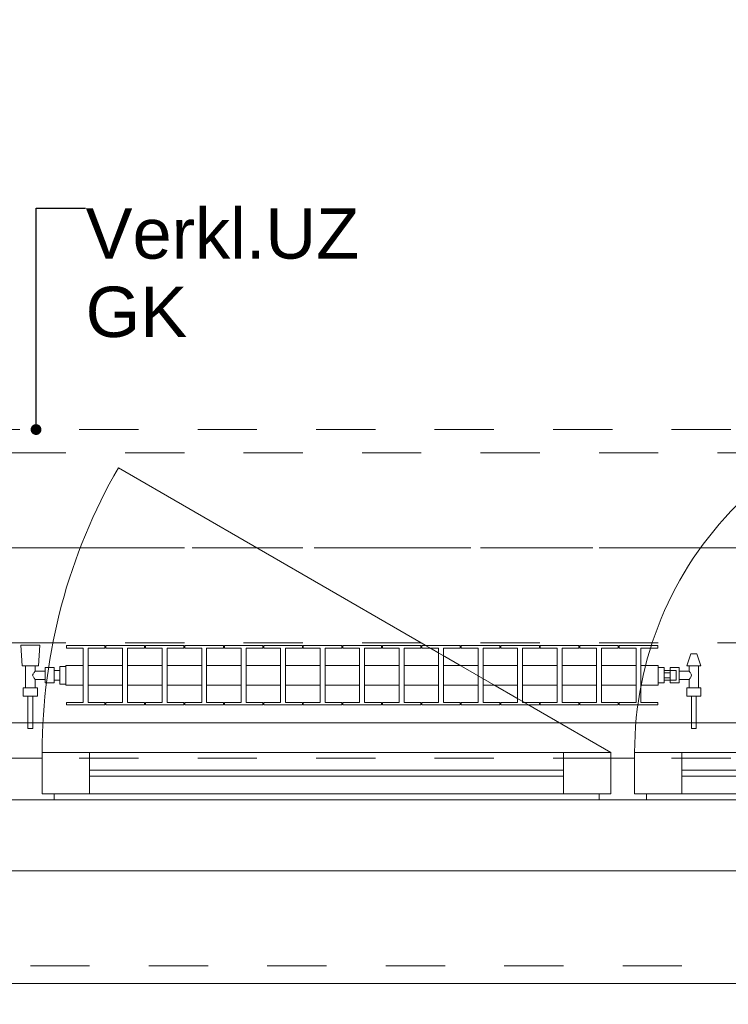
# Model space of a CAD drawing. Header units: metres. Extents: x -3.6 to 90.7, y -11.1 to 18.
# Tile 179 of 256: x 19.8 to 21, y -0.2 to 1.4. Entities that reach past the tile are written whole.
import ezdxf

# ---------------------------------------------------------------- set-up
doc = ezdxf.new("R2010")
doc.units = ezdxf.units.M
doc.header["$MEASUREMENT"] = 0
for name, pattern in [('Achse', [0.2, 0.1, -0.05, 0, -0.05]), ('Strichlinie doppelt', [0.546806, 0.264583, -0.105833, 0.070556, -0.105833]), ('Strichlinie eng', [0.115, 0.075, -0.04]), ('Untersicht', [0.1, 0.075, -0.025]), ('Wipeout_Contour', [1, 0, -1])]:
    doc.linetypes.add(name, pattern=pattern)
for name, color, linetype in [('152 - Bemaßung_ Beschriftung.Ausbau', 7, 'Continuous'), ('451 - Universal.Achsen Raster', 7, 'Continuous'), ('603 - Struktur.Bodenplatte_ Decke Roh', 7, 'Continuous'), ('604 - Struktur.Wand Aussen', 7, 'Continuous'), ('608 - Struktur.Träger', 7, 'Continuous'), ('650 - Abdeckung.Fußboden Aufbau', 7, 'Continuous'), ('701 - Einrichtung.Möbel', 7, 'Continuous'), ('801 - HKLSE.Heizung_ Klima_ Lüftung', 7, 'Continuous'), ('Neubau_152 - Bemaßung_ Beschriftung.Ausbau', 7, 'Continuous'), ('Neubau_653 - Abdeckung.TB Verkofferung', 7, 'Continuous')]:
    doc.layers.add(name, color=color, linetype=linetype)
doc.styles.add('ERSTELLTER_STIL_2', font='txt')
doc.dimstyles.new('ERSTELLTER_STIL__1', dxfattribs={"dimtxt": 0.1, "dimasz": 0.0532, "dimexe": 0.18, "dimexo": 0.0625, "dimgap": 0, "dimtad": 1, "dimzin": 0, "dimdsep": 46, "dimtxsty": 'ERSTELLTER_STIL_2', "dimblk": 'ARROWHEAD_2', "dimblk1": 'ARROWHEAD_2', "dimblk2": 'ARROWHEAD_2', "dimcen": 0.09, "dimse1": 1, "dimse2": 1, "dimclrd": 7, "dimclre": 7, "dimclrt": 7, "dimazin": 0, "dimtfac": 1, "dimtdec": 4, "dimtmove": 0, "dimatfit": 3, "dimfxl": 1, "dimtolj": 1, "dimtzin": 0, "dimarcsym": 0})
doc.dimstyles.new('ERSTELLTER_STIL__2', dxfattribs={"dimtxt": 0.1, "dimasz": 0.0532, "dimexe": 0.18, "dimexo": 0.0625, "dimgap": 0, "dimtad": 1, "dimzin": 0, "dimdsep": 46, "dimtxsty": 'ERSTELLTER_STIL_2', "dimblk": 'ARROWHEAD_2', "dimblk1": 'ARROWHEAD_2', "dimblk2": 'ARROWHEAD_2', "dimcen": 0.09, "dimse1": 1, "dimse2": 1, "dimclrd": 7, "dimclre": 7, "dimclrt": 7, "dimazin": 0, "dimtfac": 1, "dimtdec": 4, "dimtmove": 2, "dimatfit": 3, "dimfxl": 1, "dimtolj": 1, "dimtzin": 0, "dimarcsym": 0})
doc.dimstyles.new('ERSTELLTER_STIL__3', dxfattribs={"dimtxt": 0.1, "dimasz": 0.0532, "dimexe": 0.18, "dimexo": 0.0625, "dimgap": 0, "dimtad": 1, "dimtih": 1, "dimtoh": 1, "dimzin": 0, "dimdsep": 46, "dimtxsty": 'ERSTELLTER_STIL_2', "dimblk": 'ARROWHEAD_2', "dimblk1": 'ARROWHEAD_2', "dimblk2": 'ARROWHEAD_2', "dimcen": 0.09, "dimse1": 1, "dimse2": 1, "dimclrd": 7, "dimclre": 7, "dimclrt": 7, "dimazin": 0, "dimtfac": 1, "dimtdec": 4, "dimtmove": 0, "dimatfit": 3, "dimfxl": 1, "dimtolj": 1, "dimtzin": 0, "dimarcsym": 0})
doc.dimstyles.new('ERSTELLTER_STIL__5', dxfattribs={"dimtxt": 0.18, "dimasz": 0.03648, "dimexe": 0.18, "dimexo": 0.0625, "dimgap": 0, "dimtad": 0, "dimtih": 1, "dimtoh": 1, "dimdec": 4, "dimzin": 0, "dimdsep": 46, "dimcen": 0.09, "dimadec": 0, "dimazin": 0, "dimtfac": 1, "dimtdec": 4, "dimtmove": 0, "dimatfit": 3, "dimldrblk": 'ARROWHEAD_11', "dimfxl": 1, "dimtolj": 1, "dimtzin": 0, "dimarcsym": 0})

# ---------------------------------------------------------------- blocks, each defined once
blk = doc.blocks.new('ARROWHEAD_11')
at = {"color": 0, "linetype": 'Continuous', "lineweight": 0}
blk.add_line((0, 0), (-1, 0), dxfattribs=at)
at = {"color": 0, "linetype": 'Continuous', "lineweight": 0, "const_width": 0.25, "flags": 128}
blk.add_lwpolyline([(-0.125, 0, 1), (0.125, 0, 1)], format="xyb", close=True, dxfattribs=at)
blk = doc.blocks.new('*D352')
at = {"layer": '152 - Bemaßung_ Beschriftung.Ausbau', "color": 7, "linetype": 'Continuous', "lineweight": 5}
for p, q in [((-1.71, 0.0252), (-1.64, -0.0152)), ((-1.675, -0.145), (-1.675, 0.005)), ((-1.71, -0.1248), (-1.64, -0.1652)), ((-1.6225, -0.145), (-1.7275, -0.145)), ((-1.675, -0.1792), (-1.675, -0.145))]:
    blk.add_line(p, q, dxfattribs=at)
at = {"layer": '152 - Bemaßung_ Beschriftung.Ausbau', "color": 7, "lineweight": 5, "insert": (-1.6866, -0.1459), "char_height": 0.1, "attachment_point": 7, "rotation": 90, "style": 'ERSTELLTER_STIL_2'}
blk.add_mtext('\\A1;{\\pql;\\fArial|b0|i0|c0|p38;15}', dxfattribs=at)
blk = doc.blocks.new('ARROWHEAD_2')
at = {"color": 0, "linetype": 'Continuous', "lineweight": 0}
for p, q in [((-0.378, -0.655), (0.378, 0.655)), ((0, 0), (-1, 0))]:
    blk.add_line(p, q, dxfattribs=at)
blk = doc.blocks.new('*D353')
at = {"layer": '152 - Bemaßung_ Beschriftung.Ausbau', "color": 7, "linetype": 'Continuous', "lineweight": 5}
for p, q in [((-1.71, 0.0252), (-1.64, -0.0152)), ((-1.675, -0.145), (-1.675, 0.005))]:
    blk.add_line(p, q, dxfattribs=at)
blk = doc.blocks.new('*D362')
at = {"layer": '152 - Bemaßung_ Beschriftung.Ausbau', "color": 7, "linetype": 'Continuous', "lineweight": 5}
for p, q in [((-2.21, 0.0252), (-2.14, -0.0152)), ((-2.175, -0.145), (-2.175, 0.005)), ((-2.21, -0.1248), (-2.14, -0.1652)), ((-2.1225, -0.145), (-2.2275, -0.145)), ((-2.175, -0.1792), (-2.175, -0.145))]:
    blk.add_line(p, q, dxfattribs=at)
at = {"layer": '152 - Bemaßung_ Beschriftung.Ausbau', "color": 7, "lineweight": 5, "insert": (-2.1845, -0.1451), "char_height": 0.1, "attachment_point": 7, "rotation": 90, "style": 'ERSTELLTER_STIL_2'}
blk.add_mtext('\\A1;{\\pql;\\fArial|b0|i0|c0|p38;15}', dxfattribs=at)
blk = doc.blocks.new('*D363')
at = {"layer": '152 - Bemaßung_ Beschriftung.Ausbau', "color": 7, "linetype": 'Continuous', "lineweight": 5}
for p, q in [((-2.21, 0.2702), (-2.14, 0.2298)), ((-2.14, 0.2248), (-2.21, 0.2652)), ((-2.1225, 0.245), (-2.2275, 0.245)), ((-2.175, 0.005), (-2.175, 0.245)), ((-2.21, 0.0252), (-2.14, -0.0152)), ((-2.1225, 0.005), (-2.2275, 0.005)), ((-2.175, -0.145), (-2.175, 0.005))]:
    blk.add_line(p, q, dxfattribs=at)
at = {"layer": '152 - Bemaßung_ Beschriftung.Ausbau', "color": 7, "lineweight": 5, "insert": (-2.195, 0.0491), "char_height": 0.1, "attachment_point": 7, "rotation": 90, "style": 'ERSTELLTER_STIL_2'}
blk.add_mtext('\\A1;{\\pql;\\fArial|b0|i0|c0|p38;24}', dxfattribs=at)
blk = doc.blocks.new('*D387')
at = {"layer": '152 - Bemaßung_ Beschriftung.Ausbau', "color": 7, "linetype": 'Continuous', "lineweight": 5}
for p, q in [((17.92, -4.1125), (17.92, -4.0075)), ((19.12, -4.1125), (19.12, -4.0075)), ((17.9402, -4.025), (17.8998, -4.095)), ((19.1402, -4.025), (19.0998, -4.095)), ((15.52, -4.06), (17.92, -4.06)), ((17.92, -4.06), (19.12, -4.06)), ((19.12, -4.06), (21.52, -4.06))]:
    blk.add_line(p, q, dxfattribs=at)
at = {"layer": '152 - Bemaßung_ Beschriftung.Ausbau', "color": 7, "lineweight": 5, "insert": (18.387, -4.04), "char_height": 0.1, "attachment_point": 7, "style": 'ERSTELLTER_STIL_2'}
blk.add_mtext('\\A1;{\\pql;\\fArial|b0|i0|c0|p38;1,20}', dxfattribs=at)
blk = doc.blocks.new('*D388')
at = {"layer": '152 - Bemaßung_ Beschriftung.Ausbau', "color": 7, "linetype": 'Continuous', "lineweight": 5}
for p, q in [((19.1402, -4.025), (19.0998, -4.095)), ((21.5402, -4.025), (21.4998, -4.095)), ((19.12, -4.06), (21.52, -4.06))]:
    blk.add_line(p, q, dxfattribs=at)
at = {"layer": '152 - Bemaßung_ Beschriftung.Ausbau', "color": 7, "lineweight": 5, "char_height": 0.1, "attachment_point": 7, "style": 'ERSTELLTER_STIL_2'}
for s, insert in [('\\A1;{\\pql;\\fArial|b0|i0|c0|p38;2,40}', (20.187, -4.04)), ('\\A1;{\\pql;\\fArial|b0|i0|c0|p38;2,01}', (20.187, -4.18))]:
    blk.add_mtext(s, dxfattribs=dict(at, insert=insert))
blk = doc.blocks.new('*D389')
at = {"layer": '152 - Bemaßung_ Beschriftung.Ausbau', "color": 7, "linetype": 'Continuous', "lineweight": 5}
for p, q in [((21.52, -4.1125), (21.52, -4.0075)), ((22.74, -4.1125), (22.74, -4.0075)), ((21.5402, -4.025), (21.4998, -4.095)), ((22.7602, -4.025), (22.7198, -4.095)), ((19.12, -4.06), (21.52, -4.06)), ((21.52, -4.06), (22.74, -4.06)), ((22.74, -4.06), (25.14, -4.06))]:
    blk.add_line(p, q, dxfattribs=at)
at = {"layer": '152 - Bemaßung_ Beschriftung.Ausbau', "color": 7, "lineweight": 5, "insert": (21.997, -4.04), "char_height": 0.1, "attachment_point": 7, "style": 'ERSTELLTER_STIL_2'}
blk.add_mtext('\\A1;{\\pql;\\fArial|b0|i0|c0|p38;1,22}', dxfattribs=at)
blk = doc.blocks.new('*D428')
at = {"layer": '152 - Bemaßung_ Beschriftung.Ausbau', "color": 7, "linetype": 'Continuous', "lineweight": 5}
for p, q in [((18.61, -4.6125), (18.61, -4.5075)), ((22.03, -4.6125), (22.03, -4.5075)), ((18.6302, -4.525), (18.5898, -4.595)), ((22.0502, -4.525), (22.0098, -4.595)), ((18.61, -4.56), (22.03, -4.56))]:
    blk.add_line(p, q, dxfattribs=at)
at = {"layer": '152 - Bemaßung_ Beschriftung.Ausbau', "color": 7, "lineweight": 5, "char_height": 0.1, "attachment_point": 7, "style": 'ERSTELLTER_STIL_2'}
for s, insert in [('\\A1;{\\pql;\\fArial|b0|i0|c0|p38;3,42}', (20.1111, -4.54)), ('\\A1;{\\pql;\\fArial|b0|i0|c0|p38;16}', (21.858, -4.54))]:
    blk.add_mtext(s, dxfattribs=dict(at, insert=insert))
blk = doc.blocks.new('*D467')
at = {"layer": '152 - Bemaßung_ Beschriftung.Ausbau', "color": 7, "linetype": 'Continuous', "lineweight": 5}
for p, q in [((18.68, -5.1125), (18.68, -5.0075)), ((18.7002, -5.025), (18.6598, -5.095)), ((22.0002, -5.025), (21.9598, -5.095)), ((18.38, -5.06), (18.68, -5.06)), ((18.68, -5.06), (21.98, -5.06))]:
    blk.add_line(p, q, dxfattribs=at)
at = {"layer": '152 - Bemaßung_ Beschriftung.Ausbau', "color": 7, "lineweight": 5, "insert": (20.197, -5.04), "char_height": 0.1, "attachment_point": 7, "style": 'ERSTELLTER_STIL_2'}
blk.add_mtext('\\A1;{\\pql;\\fArial|b0|i0|c0|p38;3,30}', dxfattribs=at)
blk = doc.blocks.new('*D468')
at = {"layer": '152 - Bemaßung_ Beschriftung.Ausbau', "color": 7, "linetype": 'Continuous', "lineweight": 5}
for p, q in [((21.98, -5.1125), (21.98, -5.0075)), ((22.0002, -5.025), (21.9598, -5.095)), ((22.3002, -5.025), (22.2598, -5.095)), ((18.68, -5.06), (21.98, -5.06)), ((21.98, -5.06), (22.28, -5.06))]:
    blk.add_line(p, q, dxfattribs=at)
at = {"layer": '152 - Bemaßung_ Beschriftung.Ausbau', "color": 7, "lineweight": 5, "insert": (22.0541, -5.04), "char_height": 0.1, "attachment_point": 7, "style": 'ERSTELLTER_STIL_2'}
blk.add_mtext('\\A1;{\\pql;\\fArial|b0|i0|c0|p38;30}', dxfattribs=at)
blk = doc.blocks.new('*D494')
at = {"layer": '152 - Bemaßung_ Beschriftung.Ausbau', "color": 7, "linetype": 'Continuous', "lineweight": 5}
for p, q in [((-0.165, -5.6125), (-0.165, -5.5075)), ((62.425, -5.6125), (62.425, -5.5075)), ((-0.1448, -5.525), (-0.1852, -5.595)), ((62.4048, -5.595), (62.4452, -5.525)), ((-0.1992, -5.56), (-0.165, -5.56)), ((-0.165, -5.56), (62.425, -5.56)), ((62.425, -5.56), (62.4593, -5.56))]:
    blk.add_line(p, q, dxfattribs=at)
at = {"layer": '152 - Bemaßung_ Beschriftung.Ausbau', "color": 7, "lineweight": 5, "insert": (30.959, -5.54), "char_height": 0.1, "attachment_point": 7, "style": 'ERSTELLTER_STIL_2'}
blk.add_mtext('\\A1;{\\pql;\\fArial|b0|i0|c0|p38;62,59}', dxfattribs=at)

msp = doc.modelspace()

# ---------------------------------------------------------------- linework, layer by layer
at = {"layer": '451 - Universal.Achsen Raster', "color": 160, "linetype": 'Strichlinie doppelt', "lineweight": 9, "true_color": 0x3232ff}
msp.add_line((64.935, 0.55), (-3.175, 0.55), dxfattribs=at)
at = {"layer": '604 - Struktur.Wand Aussen', "color": 7, "linetype": 'Continuous', "lineweight": 13}
for p, q in [((19.84, 0.135), (19.84, 0.205)), ((19.84, 0.205), (19.92, 0.205)), ((19.92, 0.205), (20.72, 0.205)), ((19.92, 0.205), (19.92, 0.135)), ((20.72, 0.135), (20.72, 0.205)), ((20.72, 0.205), (20.8, 0.205)), ((20.8, 0.205), (20.8, 0.135)), ((20.84, 0.135), (20.84, 0.205)), ((20.84, 0.205), (20.92, 0.205)), ((20.92, 0.205), (21.35, 0.205)), ((20.92, 0.205), (20.92, 0.135)), ((19.8, 0.195), (19.82, 0.195)), ((19.82, 0.195), (19.84, 0.195)), ((19.84, 0.195), (19.84, 0.135)), ((20.8, 0.135), (20.8, 0.195)), ((20.8, 0.195), (20.82, 0.195)), ((20.82, 0.195), (20.84, 0.195)), ((20.84, 0.195), (20.84, 0.135)), ((19.92, 0.175), (20.72, 0.175)), ((20.92, 0.175), (21.35, 0.175)), ((20.72, 0.165), (19.92, 0.165)), ((21.35, 0.165), (20.92, 0.165)), ((19.84, 0.135), (19.86, 0.135)), ((19.92, 0.135), (19.84, 0.135)), ((19.86, 0.135), (19.86, 0.125)), ((20.72, 0.135), (19.92, 0.135)), ((20.8, 0.135), (20.72, 0.135)), ((20.78, 0.125), (20.78, 0.135)), ((20.78, 0.135), (20.8, 0.135)), ((20.84, 0.135), (20.86, 0.135)), ((20.92, 0.135), (20.84, 0.135)), ((20.86, 0.135), (20.86, 0.125)), ((21.35, 0.135), (20.92, 0.135)), ((19.82, 0.125), (19.78, 0.125)), ((19.86, 0.125), (19.82, 0.125)), ((20.78, 0.125), (19.86, 0.125)), ((20.82, 0.125), (20.78, 0.125)), ((20.86, 0.125), (20.82, 0.125)), ((21.41, 0.125), (20.86, 0.125))]:
    msp.add_line(p, q, dxfattribs=at)
at = {"layer": '604 - Struktur.Wand Aussen', "color": 7, "linetype": 'Strichlinie eng', "lineweight": 9}
msp.add_line((19.22, -0.155), (21.42, -0.155), dxfattribs=at)
at = {"layer": '604 - Struktur.Wand Aussen', "color": 7, "linetype": 'Continuous', "lineweight": 9}
msp.add_line((19.22, -0.185), (21.42, -0.185), dxfattribs=at)
at = {"layer": '608 - Struktur.Träger', "color": 7, "linetype": 'Untersicht', "lineweight": 13}
msp.add_line((0.38, 0.71), (61.88, 0.71), dxfattribs=at)
at = {"layer": '608 - Struktur.Träger', "color": 7, "linetype": 'Achse', "lineweight": 9}
msp.add_line((0.38, 0.55), (61.88, 0.55), dxfattribs=at)
at = {"layer": 'Neubau_653 - Abdeckung.TB Verkofferung', "color": 1, "linetype": 'Untersicht', "lineweight": 9}
for p, q in [((0.7025, 0.7495), (29.26, 0.7495)), ((0.7025, 0.195), (29.26, 0.195))]:
    msp.add_line(p, q, dxfattribs=at)

# ---------------------------------------------------------------- dimensions: what is measured, and where the dimension line sits
at = {"layer": '152 - Bemaßung_ Beschriftung.Ausbau', "color": 7, "linetype": 'Continuous', "lineweight": 5}
for base, p1, p2, picture, middle in [((19.12, -4.06), (17.92, 0.125), (19.12, 0.125), '*D387', (18.5169, -3.99)), ((21.52, -4.06), (19.12, 0.125), (21.52, 0.125), '*D388', (20.3169, -3.99)), ((22.74, -4.06), (21.52, 0.125), (22.74, 0.125), '*D389', (22.1269, -3.99)), ((62.425, -5.56), (-0.165, -0.145), (62.425, -0.145), '*D494', (31.127, -5.49))]:
    dim = msp.add_linear_dim(base=base, p1=p1, p2=p2, dimstyle='ERSTELLTER_STIL__3', dxfattribs=at)
    dim.commit()
    dim.dimension.update_dxf_attribs({"geometry": picture, "text_midpoint": middle, "dimtype": 160})
for base, p1, p2, dimstyle, picture, middle in [((-2.175, 0.005), (-0.165, -0.145), (62.275, 0.005), 'ERSTELLTER_STIL__2', '*D362', (-2.2345, -0.0689)), ((-1.675, 0.005), (-0.165, -0.145), (62.275, 0.005), 'ERSTELLTER_STIL__2', '*D352', (-1.7366, -0.0697)), ((-1.675, 0.005), (62.275025, 0.005), (-0.015, 0.005), 'ERSTELLTER_STIL__1', '*D353', (-1.7450000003, 0.001853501))]:
    dim = msp.add_linear_dim(base=base, p1=p1, p2=p2, angle=90, dimstyle=dimstyle, dxfattribs=at)
    dim.commit()
    dim.dimension.update_dxf_attribs({"geometry": picture, "text_midpoint": middle, "dimtype": 160, "text_rotation": 90})

# ---------------------------------------------------------------- wipeouts: each hides what was drawn before it
at = {"color": 254, "linetype": 'Wipeout_Contour', "lineweight": 0, "ltscale": 118.742834}
msp.add_wipeout([(18.61, 3.01), (18.61, 1.01), (19.41, 1.01), (19.41, 2.21), (20.81, 2.21), (20.81, 3.01)], dxfattribs=at).dxf.layer = '701 - Einrichtung.Möbel'

# ---------------------------------------------------------------- next in the draw order: linework, layer by layer
at = {"layer": '603 - Struktur.Bodenplatte_ Decke Roh', "color": 7, "linetype": 'Continuous', "lineweight": 18, "flags": 128}
msp.add_lwpolyline([(47.48, 13.695), (14.78, 13.695), (14.78, 13.455), (14.78, 13), (14.84, 13), (14.84, 8.585), (13.03, 8.585), (13.03, 8.725), (11.41, 8.725), (11.41, 13), (11.48, 13), (11.48, 13.455), (11.48, 13.695), (-0.015, 13.695), (-0.015, 0.005), (62.275, 0.005)], dxfattribs=at)
at = {"layer": '650 - Abdeckung.Fußboden Aufbau', "color": 7, "linetype": 'Continuous', "lineweight": 13, "flags": 128}
msp.add_lwpolyline([(18.61, 0.71), (18.69, 0.71), (18.69, 0.255), (21.97, 0.255), (21.97, 0.71), (22.03, 0.71), (22.03, 5.815), (20.83, 5.815)], dxfattribs=at)

# ---------------------------------------------------------------- next in the draw order: texts
at = {"layer": 'Neubau_152 - Bemaßung_ Beschriftung.Ausbau', "color": 1, "linetype": 'Continuous', "lineweight": 13, "insert": (19.9133, 1.1228), "char_height": 0.085, "attachment_point": 1, "line_spacing_factor": 0.933036, "style": 'ERSTELLTER_STIL_2'}
msp.add_mtext('\\A1;{\\pql;\\fArial|b0|i0|c0|p38;Verkl.U\\fArial|b0|i0|c0|p38;Z\\P\\pql;\\fArial|b0|i0|c0|p38;GK}', dxfattribs=at)

# ---------------------------------------------------------------- next in the draw order: leaders
at = {"layer": 'Neubau_152 - Bemaßung_ Beschriftung.Ausbau', "color": 1, "linetype": 'Continuous', "lineweight": 13, "annotation_type": 0, "has_hookline": 1, "hookline_direction": 0, "text_width": 0.458}
msp.add_leader([(19.8296, 0.7495), (19.8296, 1.1228), (19.9133, 1.1228)], dimstyle='ERSTELLTER_STIL__5', dxfattribs=at)

# ---------------------------------------------------------------- next in the draw order: wipeouts: each hides what was drawn before it
at = {"color": 254, "linetype": 'Wipeout_Contour', "lineweight": 0, "ltscale": 4974.621037}
msp.add_wipeout([(19.88, 0.3183), (19.9092, 0.3183), (19.9092, 0.2892), (19.8808, 0.2892), (19.8808, 0.285), (19.9458, 0.285), (19.9458, 0.2892), (19.9175, 0.2892), (19.9175, 0.3183), (19.9758, 0.3183), (19.9758, 0.2892), (19.9475, 0.2892), (19.9475, 0.285), (20.0125, 0.285), (20.0125, 0.2892), (19.9842, 0.2892), (19.9842, 0.3183), (20.0425, 0.3183), (20.0425, 0.2892), (20.0142, 0.2892), (20.0142, 0.285), (20.0792, 0.285), (20.0792, 0.2892), (20.0508, 0.2892), (20.0508, 0.3183), (20.1092, 0.3183), (20.1092, 0.2892), (20.0808, 0.2892), (20.0808, 0.285), (20.1458, 0.285), (20.1458, 0.2892), (20.1175, 0.2892), (20.1175, 0.3183), (20.1758, 0.3183), (20.1758, 0.2892), (20.1475, 0.2892), (20.1475, 0.285), (20.2125, 0.285), (20.2125, 0.2892), (20.1842, 0.2892), (20.1842, 0.3183), (20.2425, 0.3183), (20.2425, 0.2892), (20.2142, 0.2892), (20.2142, 0.285), (20.2792, 0.285), (20.2792, 0.2892), (20.2508, 0.2892), (20.2508, 0.3183), (20.3092, 0.3183), (20.3092, 0.2892), (20.2808, 0.2892), (20.2808, 0.285), (20.3458, 0.285), (20.3458, 0.2892), (20.3175, 0.2892), (20.3175, 0.3183), (20.3758, 0.3183), (20.3758, 0.2892), (20.3475, 0.2892), (20.3475, 0.285), (20.4125, 0.285), (20.4125, 0.2892), (20.3842, 0.2892), (20.3842, 0.3183), (20.4425, 0.3183), (20.4425, 0.2892), (20.4142, 0.2892), (20.4142, 0.285), (20.4792, 0.285), (20.4792, 0.2892), (20.4508, 0.2892), (20.4508, 0.3183), (20.5092, 0.3183), (20.5092, 0.2892), (20.4808, 0.2892), (20.4808, 0.285), (20.5458, 0.285), (20.5458, 0.2892), (20.5175, 0.2892), (20.5175, 0.3183), (20.5758, 0.3183), (20.5758, 0.2892), (20.5475, 0.2892), (20.5475, 0.285), (20.6125, 0.285), (20.6125, 0.2892), (20.5842, 0.2892), (20.5842, 0.3183), (20.6425, 0.3183), (20.6425, 0.2892), (20.6142, 0.2892), (20.6142, 0.285), (20.6792, 0.285), (20.6792, 0.2892), (20.6508, 0.2892), (20.6508, 0.3183), (20.7092, 0.3183), (20.7092, 0.2892), (20.6808, 0.2892), (20.6808, 0.285), (20.7458, 0.285), (20.7458, 0.2892), (20.7175, 0.2892), (20.7175, 0.3183), (20.7758, 0.3183), (20.7758, 0.2892), (20.7475, 0.2892), (20.7475, 0.285), (20.8125, 0.285), (20.8125, 0.2892), (20.7842, 0.2892), (20.7842, 0.3183), (20.8425, 0.3183), (20.8425, 0.2892), (20.8142, 0.2892), (20.8142, 0.285), (20.8792, 0.285), (20.8792, 0.2892), (20.8508, 0.2892), (20.8508, 0.3183), (20.88, 0.3183), (20.88, 0.3517), (20.8508, 0.3517), (20.8508, 0.3808), (20.8792, 0.3808), (20.8792, 0.385), (20.8142, 0.385), (20.8142, 0.3808), (20.8425, 0.3808), (20.8425, 0.3517), (20.7842, 0.3517), (20.7842, 0.3808), (20.8125, 0.3808), (20.8125, 0.385), (20.7475, 0.385), (20.7475, 0.3808), (20.7758, 0.3808), (20.7758, 0.3517), (20.7175, 0.3517), (20.7175, 0.3808), (20.7458, 0.3808), (20.7458, 0.385), (20.6808, 0.385), (20.6808, 0.3808), (20.7092, 0.3808), (20.7092, 0.3517), (20.6508, 0.3517), (20.6508, 0.3808), (20.6792, 0.3808), (20.6792, 0.385), (20.6142, 0.385), (20.6142, 0.3808), (20.6425, 0.3808), (20.6425, 0.3517), (20.5842, 0.3517), (20.5842, 0.3808), (20.6125, 0.3808), (20.6125, 0.385), (20.5475, 0.385), (20.5475, 0.3808), (20.5758, 0.3808), (20.5758, 0.3517), (20.5175, 0.3517), (20.5175, 0.3808), (20.5458, 0.3808), (20.5458, 0.385), (20.4808, 0.385), (20.4808, 0.3808), (20.5092, 0.3808), (20.5092, 0.3517), (20.4508, 0.3517), (20.4508, 0.3808), (20.4792, 0.3808), (20.4792, 0.385), (20.4142, 0.385), (20.4142, 0.3808), (20.4425, 0.3808), (20.4425, 0.3517), (20.3842, 0.3517), (20.3842, 0.3808), (20.4125, 0.3808), (20.4125, 0.385), (20.3475, 0.385), (20.3475, 0.3808), (20.3758, 0.3808), (20.3758, 0.3517), (20.3175, 0.3517), (20.3175, 0.3808), (20.3458, 0.3808), (20.3458, 0.385), (20.2808, 0.385), (20.2808, 0.3808), (20.3092, 0.3808), (20.3092, 0.3517), (20.2508, 0.3517), (20.2508, 0.3808), (20.2792, 0.3808), (20.2792, 0.385), (20.2142, 0.385), (20.2142, 0.3808), (20.2425, 0.3808), (20.2425, 0.3517), (20.1842, 0.3517), (20.1842, 0.3808), (20.2125, 0.3808), (20.2125, 0.385), (20.1475, 0.385), (20.1475, 0.3808), (20.1758, 0.3808), (20.1758, 0.3517), (20.1175, 0.3517), (20.1175, 0.3808), (20.1458, 0.3808), (20.1458, 0.385), (20.0808, 0.385), (20.0808, 0.3808), (20.1092, 0.3808), (20.1092, 0.3517), (20.0508, 0.3517), (20.0508, 0.3808), (20.0792, 0.3808), (20.0792, 0.385), (20.0142, 0.385), (20.0142, 0.3808), (20.0425, 0.3808), (20.0425, 0.3517), (19.9842, 0.3517), (19.9842, 0.3808), (20.0125, 0.3808), (20.0125, 0.385), (19.9475, 0.385), (19.9475, 0.3808), (19.9758, 0.3808), (19.9758, 0.3517), (19.9175, 0.3517), (19.9175, 0.3808), (19.9458, 0.3808), (19.9458, 0.385), (19.8808, 0.385), (19.8808, 0.3808), (19.9092, 0.3808), (19.9092, 0.3517), (19.88, 0.3517)], dxfattribs=at).dxf.layer = '801 - HKLSE.Heizung_ Klima_ Lüftung'

# ---------------------------------------------------------------- next in the draw order: linework, layer by layer
at = {"layer": '604 - Struktur.Wand Aussen', "color": 7, "linetype": 'Continuous', "lineweight": 9}
msp.add_line((20.8, 0.205), (19.9686, 0.685), dxfattribs=at)
at = {"layer": '801 - HKLSE.Heizung_ Klima_ Lüftung', "color": 7, "linetype": 'Continuous', "lineweight": 5}
for p, q in [((19.9458, 0.385), (19.9458, 0.3808)), ((19.9475, 0.385), (20.0125, 0.385)), ((19.9475, 0.3808), (19.9475, 0.385)), ((19.9475, 0.385), (20.0125, 0.385)), ((19.9475, 0.3808), (19.9475, 0.385)), ((20.0125, 0.385), (20.0125, 0.3808)), ((20.0125, 0.385), (20.0125, 0.3808)), ((20.0142, 0.385), (20.0792, 0.385)), ((20.0142, 0.385), (20.0792, 0.385)), ((20.0142, 0.3808), (20.0142, 0.385)), ((20.0792, 0.385), (20.0792, 0.3808)), ((20.0792, 0.385), (20.0792, 0.3808)), ((20.0808, 0.385), (20.1458, 0.385)), ((20.0808, 0.385), (20.1458, 0.385)), ((20.0808, 0.3808), (20.0808, 0.385)), ((20.1458, 0.385), (20.1458, 0.3808)), ((20.1475, 0.385), (20.2125, 0.385)), ((20.1475, 0.3808), (20.1475, 0.385)), ((20.1475, 0.385), (20.2125, 0.385)), ((20.1475, 0.3808), (20.1475, 0.385)), ((20.2125, 0.385), (20.2125, 0.3808)), ((20.2125, 0.385), (20.2125, 0.3808)), ((20.2142, 0.385), (20.2792, 0.385)), ((20.2142, 0.385), (20.2792, 0.385)), ((20.2142, 0.3808), (20.2142, 0.385)), ((20.2792, 0.385), (20.2792, 0.3808)), ((20.2808, 0.385), (20.3458, 0.385)), ((20.2808, 0.3808), (20.2808, 0.385)), ((20.2808, 0.385), (20.3458, 0.385)), ((20.2808, 0.3808), (20.2808, 0.385)), ((20.3458, 0.385), (20.3458, 0.3808)), ((20.3475, 0.385), (20.4125, 0.385)), ((20.3475, 0.385), (20.4125, 0.385)), ((20.3475, 0.3808), (20.3475, 0.385)), ((20.4125, 0.385), (20.4125, 0.3808)), ((20.4125, 0.385), (20.4125, 0.3808)), ((20.4142, 0.385), (20.4792, 0.385)), ((20.4142, 0.385), (20.4792, 0.385)), ((20.4142, 0.3808), (20.4142, 0.385)), ((20.4792, 0.385), (20.4792, 0.3808)), ((20.4792, 0.385), (20.4792, 0.3808)), ((20.4808, 0.385), (20.5458, 0.385)), ((20.4808, 0.3808), (20.4808, 0.385)), ((20.4808, 0.385), (20.5458, 0.385)), ((20.4808, 0.3808), (20.4808, 0.385)), ((20.5458, 0.385), (20.5458, 0.3808)), ((20.5475, 0.385), (20.6125, 0.385)), ((20.5475, 0.385), (20.6125, 0.385)), ((20.5475, 0.3808), (20.5475, 0.385)), ((20.6125, 0.385), (20.6125, 0.3808)), ((20.6142, 0.385), (20.6792, 0.385)), ((20.6142, 0.385), (20.6792, 0.385)), ((20.6142, 0.3808), (20.6142, 0.385)), ((20.6792, 0.385), (20.6792, 0.3808)), ((20.6792, 0.385), (20.6792, 0.3808)), ((20.6808, 0.385), (20.7458, 0.385)), ((20.6808, 0.3808), (20.6808, 0.385)), ((20.6808, 0.385), (20.7458, 0.385)), ((20.6808, 0.3808), (20.6808, 0.385)), ((20.7458, 0.385), (20.7458, 0.3808)), ((20.7475, 0.385), (20.8125, 0.385)), ((20.7475, 0.3808), (20.7475, 0.385)), ((20.7475, 0.385), (20.8125, 0.385)), ((20.7475, 0.3808), (20.7475, 0.385)), ((20.8125, 0.385), (20.8125, 0.3808)), ((20.8125, 0.385), (20.8125, 0.3808)), ((20.8142, 0.385), (20.8792, 0.385)), ((20.8142, 0.3808), (20.8142, 0.385)), ((20.8142, 0.385), (20.8792, 0.385)), ((20.8142, 0.3808), (20.8142, 0.385)), ((20.8792, 0.385), (20.8792, 0.3808)), ((19.9092, 0.2892), (19.9092, 0.3808)), ((19.9458, 0.3808), (19.9175, 0.3808)), ((19.9175, 0.3808), (19.9175, 0.2892)), ((19.9758, 0.3808), (19.9475, 0.3808)), ((19.9758, 0.2892), (19.9758, 0.3808)), ((20.0125, 0.3808), (19.9842, 0.3808)), ((19.9842, 0.3808), (19.9842, 0.2892)), ((20.0425, 0.3808), (20.0142, 0.3808)), ((20.0425, 0.2892), (20.0425, 0.3808)), ((20.0792, 0.3808), (20.0508, 0.3808)), ((20.0508, 0.3808), (20.0508, 0.2892)), ((20.1092, 0.3808), (20.0808, 0.3808)), ((20.1092, 0.2892), (20.1092, 0.3808)), ((20.1458, 0.3808), (20.1175, 0.3808)), ((20.1175, 0.3808), (20.1175, 0.2892)), ((20.1758, 0.3808), (20.1475, 0.3808)), ((20.1758, 0.2892), (20.1758, 0.3808)), ((20.2125, 0.3808), (20.1842, 0.3808)), ((20.1842, 0.3808), (20.1842, 0.2892)), ((20.2425, 0.3808), (20.2142, 0.3808)), ((20.2425, 0.2892), (20.2425, 0.3808)), ((20.2792, 0.3808), (20.2508, 0.3808)), ((20.2508, 0.3808), (20.2508, 0.2892)), ((20.3092, 0.3808), (20.2808, 0.3808)), ((20.3092, 0.2892), (20.3092, 0.3808)), ((20.3458, 0.3808), (20.3175, 0.3808)), ((20.3175, 0.3808), (20.3175, 0.2892)), ((20.3758, 0.3808), (20.3475, 0.3808)), ((20.3758, 0.2892), (20.3758, 0.3808)), ((20.4125, 0.3808), (20.3842, 0.3808)), ((20.3842, 0.3808), (20.3842, 0.2892)), ((20.4425, 0.3808), (20.4142, 0.3808)), ((20.4425, 0.2892), (20.4425, 0.3808)), ((20.4792, 0.3808), (20.4508, 0.3808)), ((20.4508, 0.3808), (20.4508, 0.2892)), ((20.5092, 0.3808), (20.4808, 0.3808)), ((20.5092, 0.2892), (20.5092, 0.3808)), ((20.5458, 0.3808), (20.5175, 0.3808)), ((20.5175, 0.3808), (20.5175, 0.2892)), ((20.5758, 0.3808), (20.5475, 0.3808)), ((20.5758, 0.2892), (20.5758, 0.3808)), ((20.6125, 0.3808), (20.5842, 0.3808)), ((20.5842, 0.3808), (20.5842, 0.2892)), ((20.6425, 0.3808), (20.6142, 0.3808)), ((20.6425, 0.2892), (20.6425, 0.3808)), ((20.6792, 0.3808), (20.6508, 0.3808)), ((20.6508, 0.3808), (20.6508, 0.2892)), ((20.7092, 0.3808), (20.6808, 0.3808)), ((20.7092, 0.2892), (20.7092, 0.3808)), ((20.7458, 0.3808), (20.7175, 0.3808)), ((20.7175, 0.3808), (20.7175, 0.2892)), ((20.7758, 0.3808), (20.7475, 0.3808)), ((20.7758, 0.2892), (20.7758, 0.3808)), ((20.8125, 0.3808), (20.7842, 0.3808)), ((20.7842, 0.3808), (20.7842, 0.2892)), ((20.8425, 0.3808), (20.8142, 0.3808)), ((20.8425, 0.2892), (20.8425, 0.3808)), ((20.8792, 0.3808), (20.8508, 0.3808)), ((20.8508, 0.3808), (20.8508, 0.2892)), ((19.9175, 0.3517), (19.9758, 0.3517)), ((19.9842, 0.3517), (20.0425, 0.3517)), ((20.0508, 0.3517), (20.1092, 0.3517)), ((20.1175, 0.3517), (20.1758, 0.3517)), ((20.1842, 0.3517), (20.2425, 0.3517)), ((20.2508, 0.3517), (20.3092, 0.3517)), ((20.3175, 0.3517), (20.3758, 0.3517)), ((20.3842, 0.3517), (20.4425, 0.3517)), ((20.4508, 0.3517), (20.5092, 0.3517)), ((20.5175, 0.3517), (20.5758, 0.3517)), ((20.5842, 0.3517), (20.6425, 0.3517)), ((20.6508, 0.3517), (20.7092, 0.3517)), ((20.7175, 0.3517), (20.7758, 0.3517)), ((20.7842, 0.3517), (20.8425, 0.3517)), ((19.9175, 0.3183), (19.9758, 0.3183)), ((19.9842, 0.3183), (20.0425, 0.3183)), ((20.0508, 0.3183), (20.1092, 0.3183)), ((20.1175, 0.3183), (20.1758, 0.3183)), ((20.1842, 0.3183), (20.2425, 0.3183)), ((20.2508, 0.3183), (20.3092, 0.3183)), ((20.3175, 0.3183), (20.3758, 0.3183)), ((20.3842, 0.3183), (20.4425, 0.3183)), ((20.4508, 0.3183), (20.5092, 0.3183)), ((20.5175, 0.3183), (20.5758, 0.3183)), ((20.5842, 0.3183), (20.6425, 0.3183)), ((20.6508, 0.3183), (20.7092, 0.3183)), ((20.7175, 0.3183), (20.7758, 0.3183)), ((20.7842, 0.3183), (20.8425, 0.3183)), ((19.9175, 0.2892), (19.9458, 0.2892)), ((19.9458, 0.2892), (19.9458, 0.285)), ((19.9475, 0.285), (19.9475, 0.2892)), ((19.9475, 0.285), (19.9475, 0.2892)), ((19.9475, 0.2892), (19.9758, 0.2892)), ((20.0125, 0.285), (19.9475, 0.285)), ((19.9842, 0.2892), (20.0125, 0.2892)), ((20.0125, 0.2892), (20.0125, 0.285)), ((20.0125, 0.2892), (20.0125, 0.285)), ((20.0142, 0.285), (20.0142, 0.2892)), ((20.0142, 0.2892), (20.0425, 0.2892)), ((20.0792, 0.285), (20.0142, 0.285)), ((20.0508, 0.2892), (20.0792, 0.2892)), ((20.0792, 0.2892), (20.0792, 0.285)), ((20.0792, 0.2892), (20.0792, 0.285)), ((20.0808, 0.285), (20.0808, 0.2892)), ((20.0808, 0.2892), (20.1092, 0.2892)), ((20.1458, 0.285), (20.0808, 0.285)), ((20.1175, 0.2892), (20.1458, 0.2892)), ((20.1458, 0.2892), (20.1458, 0.285)), ((20.1475, 0.285), (20.1475, 0.2892)), ((20.1475, 0.285), (20.1475, 0.2892)), ((20.1475, 0.2892), (20.1758, 0.2892)), ((20.2125, 0.285), (20.1475, 0.285)), ((20.1842, 0.2892), (20.2125, 0.2892)), ((20.2125, 0.2892), (20.2125, 0.285)), ((20.2125, 0.2892), (20.2125, 0.285)), ((20.2142, 0.285), (20.2142, 0.2892)), ((20.2142, 0.2892), (20.2425, 0.2892)), ((20.2792, 0.285), (20.2142, 0.285)), ((20.2508, 0.2892), (20.2792, 0.2892)), ((20.2792, 0.2892), (20.2792, 0.285)), ((20.2808, 0.285), (20.2808, 0.2892)), ((20.2808, 0.285), (20.2808, 0.2892)), ((20.2808, 0.2892), (20.3092, 0.2892)), ((20.3458, 0.285), (20.2808, 0.285)), ((20.3175, 0.2892), (20.3458, 0.2892)), ((20.3458, 0.2892), (20.3458, 0.285)), ((20.3475, 0.285), (20.3475, 0.2892)), ((20.3475, 0.2892), (20.3758, 0.2892)), ((20.4125, 0.285), (20.3475, 0.285)), ((20.3842, 0.2892), (20.4125, 0.2892)), ((20.4125, 0.2892), (20.4125, 0.285)), ((20.4125, 0.2892), (20.4125, 0.285)), ((20.4142, 0.285), (20.4142, 0.2892)), ((20.4142, 0.2892), (20.4425, 0.2892)), ((20.4792, 0.285), (20.4142, 0.285)), ((20.4508, 0.2892), (20.4792, 0.2892)), ((20.4792, 0.2892), (20.4792, 0.285)), ((20.4792, 0.2892), (20.4792, 0.285)), ((20.4808, 0.285), (20.4808, 0.2892)), ((20.4808, 0.285), (20.4808, 0.2892)), ((20.4808, 0.2892), (20.5092, 0.2892)), ((20.5458, 0.285), (20.4808, 0.285)), ((20.5175, 0.2892), (20.5458, 0.2892)), ((20.5458, 0.2892), (20.5458, 0.285)), ((20.5475, 0.285), (20.5475, 0.2892)), ((20.5475, 0.2892), (20.5758, 0.2892)), ((20.6125, 0.285), (20.5475, 0.285)), ((20.5842, 0.2892), (20.6125, 0.2892)), ((20.6125, 0.2892), (20.6125, 0.285)), ((20.6142, 0.285), (20.6142, 0.2892)), ((20.6142, 0.2892), (20.6425, 0.2892)), ((20.6792, 0.285), (20.6142, 0.285)), ((20.6508, 0.2892), (20.6792, 0.2892)), ((20.6792, 0.2892), (20.6792, 0.285)), ((20.6792, 0.2892), (20.6792, 0.285)), ((20.6808, 0.285), (20.6808, 0.2892)), ((20.6808, 0.285), (20.6808, 0.2892)), ((20.6808, 0.2892), (20.7092, 0.2892)), ((20.7458, 0.285), (20.6808, 0.285)), ((20.7175, 0.2892), (20.7458, 0.2892)), ((20.7458, 0.2892), (20.7458, 0.285)), ((20.7475, 0.285), (20.7475, 0.2892)), ((20.7475, 0.285), (20.7475, 0.2892)), ((20.7475, 0.2892), (20.7758, 0.2892)), ((20.8125, 0.285), (20.7475, 0.285)), ((20.7842, 0.2892), (20.8125, 0.2892)), ((20.8125, 0.2892), (20.8125, 0.285)), ((20.8125, 0.2892), (20.8125, 0.285)), ((20.8142, 0.285), (20.8142, 0.2892)), ((20.8142, 0.285), (20.8142, 0.2892)), ((20.8142, 0.2892), (20.8425, 0.2892))]:
    msp.add_line(p, q, dxfattribs=at)

# ---------------------------------------------------------------- next in the draw order: wipeouts: each hides what was drawn before it
at = {"color": 254, "linetype": 'Wipeout_Contour', "lineweight": 0, "ltscale": 636.440191}
msp.add_wipeout([(19.88, 0.3497), (19.87, 0.3497), (19.87, 0.343), (19.86, 0.343), (19.86, 0.348), (19.845, 0.348), (19.845, 0.342), (19.828, 0.342), (19.828, 0.351), (19.834, 0.351), (19.836, 0.386), (19.804, 0.386), (19.806, 0.351), (19.812, 0.351), (19.812, 0.314), (19.808, 0.314), (19.808, 0.3), (19.816, 0.3), (19.816, 0.245), (19.824, 0.245), (19.824, 0.3), (19.832, 0.3), (19.832, 0.314), (19.828, 0.314), (19.828, 0.328), (19.845, 0.328), (19.845, 0.322), (19.86, 0.322), (19.86, 0.327), (19.87, 0.327), (19.87, 0.3203), (19.88, 0.3203)], dxfattribs=at).dxf.layer = '801 - HKLSE.Heizung_ Klima_ Lüftung'
at = {"color": 254, "linetype": 'Wipeout_Contour', "lineweight": 0, "ltscale": 667.315265}
msp.add_wipeout([(20.88, 0.348), (20.88, 0.322), (20.89, 0.322), (20.89, 0.327), (20.9, 0.327), (20.9, 0.322), (20.915, 0.322), (20.915, 0.328), (20.932, 0.328), (20.932, 0.314), (20.928, 0.314), (20.928, 0.3), (20.936, 0.3), (20.936, 0.245), (20.944, 0.245), (20.944, 0.3), (20.952, 0.3), (20.952, 0.314), (20.948, 0.314), (20.948, 0.351), (20.952, 0.351), (20.945, 0.371), (20.935, 0.371), (20.928, 0.351), (20.932, 0.351), (20.932, 0.342), (20.915, 0.342), (20.915, 0.348), (20.9, 0.348), (20.9, 0.343), (20.89, 0.343), (20.89, 0.348)], dxfattribs=at).dxf.layer = '801 - HKLSE.Heizung_ Klima_ Lüftung'

# ---------------------------------------------------------------- next in the draw order: linework, layer by layer
at = {"layer": '604 - Struktur.Wand Aussen', "color": 7, "linetype": 'Continuous', "lineweight": 9}
msp.add_line((19.13, 0.255), (21.51, 0.255), dxfattribs=at)
at = {"layer": '604 - Struktur.Wand Aussen', "color": 7, "linetype": 'Strichlinie eng', "lineweight": 9}
msp.add_line((19.13, 0.255), (21.51, 0.255), dxfattribs=at)
at = {"layer": '604 - Struktur.Wand Aussen', "color": 7, "linetype": 'Continuous', "lineweight": 9}
for centre, radius, start in [((20.8, 0.205), 0.96, 150), ((21.43, 0.205), 0.59, 135)]:
    msp.add_arc(centre, radius, start, 180, dxfattribs=at)
at = {"layer": '608 - Struktur.Träger', "color": 7, "linetype": 'Untersicht', "lineweight": 13}
msp.add_line((0.38, 0.39), (61.88, 0.39), dxfattribs=at)
at = {"layer": '801 - HKLSE.Heizung_ Klima_ Lüftung', "color": 7, "linetype": 'Continuous', "lineweight": 5}
for p, q in [((19.8087, 0.386), (19.804, 0.386)), ((19.804, 0.386), (19.8087, 0.386)), ((19.806, 0.351), (19.804, 0.386)), ((19.82, 0.386), (19.8087, 0.386)), ((19.8087, 0.386), (19.82, 0.386)), ((19.8313, 0.386), (19.82, 0.386)), ((19.82, 0.386), (19.8313, 0.386)), ((19.8313, 0.386), (19.836, 0.386)), ((19.836, 0.386), (19.8313, 0.386)), ((19.834, 0.351), (19.836, 0.386)), ((19.8808, 0.385), (19.9458, 0.385)), ((19.8808, 0.3808), (19.8808, 0.385)), ((19.8808, 0.385), (19.9458, 0.385)), ((19.8808, 0.3808), (19.8808, 0.385)), ((19.9092, 0.3808), (19.8808, 0.3808)), ((20.928, 0.351), (20.935, 0.371)), ((20.935, 0.371), (20.9365, 0.371)), ((20.9365, 0.371), (20.94, 0.371)), ((20.94, 0.371), (20.9435, 0.371)), ((20.9435, 0.371), (20.945, 0.371)), ((20.952, 0.351), (20.945, 0.371)), ((19.8101, 0.351), (19.806, 0.351)), ((19.82, 0.351), (19.8101, 0.351)), ((19.812, 0.314), (19.812, 0.351)), ((19.8299, 0.351), (19.82, 0.351)), ((19.828, 0.342), (19.828, 0.351)), ((19.834, 0.351), (19.8299, 0.351)), ((19.87, 0.335), (19.87, 0.3497)), ((19.87, 0.3497), (19.88, 0.3497)), ((19.87, 0.3497), (19.88, 0.3497)), ((19.87, 0.335), (19.87, 0.3497)), ((19.87, 0.3497), (19.88, 0.3497)), ((19.87, 0.3497), (19.88, 0.3497)), ((19.88, 0.3468), (19.88, 0.3517)), ((19.88, 0.3517), (19.9092, 0.3517)), ((20.8508, 0.3517), (20.88, 0.3517)), ((20.88, 0.3468), (20.88, 0.3517)), ((20.928, 0.351), (20.9315, 0.351)), ((20.9315, 0.351), (20.94, 0.351)), ((20.932, 0.342), (20.932, 0.351)), ((20.94, 0.351), (20.9485, 0.351)), ((20.948, 0.314), (20.948, 0.351)), ((20.9485, 0.351), (20.952, 0.351)), ((19.8239, 0.335), (19.8253, 0.3379)), ((19.8253, 0.3321), (19.8239, 0.335)), ((19.8258, 0.3389), (19.8263, 0.3399)), ((19.8263, 0.3399), (19.828, 0.342)), ((19.828, 0.342), (19.845, 0.342)), ((19.845, 0.3415), (19.845, 0.348)), ((19.845, 0.348), (19.86, 0.348)), ((19.845, 0.3285), (19.845, 0.3415)), ((19.86, 0.3415), (19.86, 0.348)), ((19.86, 0.343), (19.87, 0.343)), ((19.86, 0.3285), (19.86, 0.3415)), ((19.87, 0.3407), (19.87, 0.343)), ((19.87, 0.335), (19.87, 0.3407)), ((19.87, 0.3203), (19.87, 0.335)), ((19.87, 0.3203), (19.87, 0.335)), ((19.87, 0.3293), (19.87, 0.335)), ((19.88, 0.335), (19.88, 0.3468)), ((19.88, 0.3232), (19.88, 0.335)), ((20.88, 0.348), (20.89, 0.348)), ((20.88, 0.348), (20.89, 0.348)), ((20.88, 0.348), (20.89, 0.348)), ((20.88, 0.348), (20.89, 0.348)), ((20.88, 0.335), (20.88, 0.3468)), ((20.88, 0.3232), (20.88, 0.335)), ((20.89, 0.335), (20.89, 0.348)), ((20.9, 0.343), (20.89, 0.343)), ((20.89, 0.3393), (20.9, 0.3393)), ((20.89, 0.322), (20.89, 0.335)), ((20.9, 0.3415), (20.9, 0.348)), ((20.9, 0.348), (20.9, 0.343)), ((20.915, 0.348), (20.9, 0.348)), ((20.9, 0.3407), (20.9, 0.343)), ((20.9, 0.343), (20.91, 0.343)), ((20.9, 0.3407), (20.9, 0.343)), ((20.9, 0.3393), (20.9, 0.3415)), ((20.9, 0.335), (20.9, 0.3407)), ((20.9, 0.3393), (20.9, 0.3407)), ((20.9, 0.335), (20.9, 0.3393)), ((20.9, 0.3307), (20.9, 0.335)), ((20.9, 0.3293), (20.9, 0.335)), ((20.91, 0.3407), (20.91, 0.343)), ((20.91, 0.335), (20.91, 0.3407)), ((20.91, 0.3293), (20.91, 0.335)), ((20.915, 0.3415), (20.915, 0.348)), ((20.932, 0.342), (20.915, 0.342)), ((20.915, 0.3285), (20.915, 0.3415)), ((20.9337, 0.3399), (20.932, 0.342)), ((20.9342, 0.3389), (20.9337, 0.3399)), ((20.9361, 0.335), (20.9347, 0.3379)), ((20.9347, 0.3321), (20.9361, 0.335)), ((19.8263, 0.3301), (19.8258, 0.3311)), ((19.828, 0.328), (19.8263, 0.3301)), ((19.828, 0.314), (19.828, 0.328)), ((19.828, 0.328), (19.845, 0.328)), ((19.845, 0.322), (19.845, 0.3285)), ((19.845, 0.322), (19.86, 0.322)), ((19.86, 0.322), (19.86, 0.3285)), ((19.86, 0.327), (19.87, 0.327)), ((19.87, 0.327), (19.87, 0.3293)), ((19.87, 0.3203), (19.88, 0.3203)), ((19.87, 0.3203), (19.88, 0.3203)), ((19.88, 0.3183), (19.88, 0.3232)), ((19.88, 0.3183), (19.9092, 0.3183)), ((20.8508, 0.3183), (20.88, 0.3183)), ((20.88, 0.3183), (20.88, 0.3232)), ((20.88, 0.322), (20.89, 0.322)), ((20.89, 0.3307), (20.9, 0.3307)), ((20.9, 0.327), (20.89, 0.327)), ((20.9, 0.3285), (20.9, 0.3307)), ((20.9, 0.3293), (20.9, 0.3307)), ((20.9, 0.327), (20.9, 0.3293)), ((20.9, 0.327), (20.9, 0.3293)), ((20.9, 0.322), (20.9, 0.3285)), ((20.9, 0.327), (20.91, 0.327)), ((20.9, 0.327), (20.9, 0.322)), ((20.915, 0.322), (20.9, 0.322)), ((20.91, 0.327), (20.91, 0.3293)), ((20.915, 0.322), (20.915, 0.3285)), ((20.932, 0.328), (20.915, 0.328)), ((20.932, 0.328), (20.9337, 0.3301)), ((20.932, 0.314), (20.932, 0.328)), ((20.9337, 0.3301), (20.9342, 0.3311)), ((19.814, 0.314), (19.808, 0.314)), ((19.808, 0.3), (19.808, 0.314)), ((19.814, 0.3), (19.808, 0.3)), ((19.826, 0.314), (19.814, 0.314)), ((19.826, 0.3), (19.814, 0.3)), ((19.816, 0.245), (19.816, 0.3)), ((19.8172, 0.3), (19.816, 0.3)), ((19.82, 0.3), (19.8172, 0.3)), ((19.8228, 0.3), (19.82, 0.3)), ((19.824, 0.3), (19.8228, 0.3)), ((19.824, 0.245), (19.824, 0.3)), ((19.832, 0.314), (19.826, 0.314)), ((19.832, 0.3), (19.826, 0.3)), ((19.832, 0.3), (19.832, 0.314)), ((20.928, 0.314), (20.934, 0.314)), ((20.928, 0.3), (20.928, 0.314)), ((20.928, 0.3), (20.934, 0.3)), ((20.934, 0.314), (20.946, 0.314)), ((20.934, 0.3), (20.946, 0.3)), ((20.936, 0.245), (20.936, 0.3)), ((20.936, 0.3), (20.9372, 0.3)), ((20.9372, 0.3), (20.94, 0.3)), ((20.94, 0.3), (20.9428, 0.3)), ((20.9428, 0.3), (20.944, 0.3)), ((20.944, 0.245), (20.944, 0.3)), ((20.946, 0.314), (20.952, 0.314)), ((20.946, 0.3), (20.952, 0.3)), ((20.952, 0.3), (20.952, 0.314)), ((19.8808, 0.285), (19.8808, 0.2892)), ((19.8808, 0.285), (19.8808, 0.2892)), ((19.8808, 0.2892), (19.9092, 0.2892)), ((19.9458, 0.285), (19.8808, 0.285)), ((20.8792, 0.285), (20.8142, 0.285)), ((20.8508, 0.2892), (20.8792, 0.2892)), ((20.8792, 0.2892), (20.8792, 0.285)), ((19.8172, 0.245), (19.816, 0.245)), ((19.82, 0.245), (19.8172, 0.245)), ((19.8228, 0.245), (19.82, 0.245)), ((19.824, 0.245), (19.8228, 0.245)), ((20.936, 0.245), (20.9372, 0.245)), ((20.9372, 0.245), (20.94, 0.245)), ((20.94, 0.245), (20.9428, 0.245)), ((20.9428, 0.245), (20.944, 0.245))]:
    msp.add_line(p, q, dxfattribs=at)

# ---------------------------------------------------------------- next in the draw order: dimensions: what is measured, and where the dimension line sits
at = {"layer": '152 - Bemaßung_ Beschriftung.Ausbau', "color": 7, "linetype": 'Continuous', "lineweight": 5}
for base, p1, p2, picture, middle in [((22.03, -4.56), (18.61, 2.95), (22.03, 3.2575), '*D428', (20.2409, -4.49)), ((21.98, -5.06), (18.68, 0.7), (21.98, 0.7), '*D467', (20.3268, -4.99)), ((22.28, -5.06), (21.98, 0.7), (22.28, 0.7), '*D468', (22.1303, -4.99))]:
    dim = msp.add_linear_dim(base=base, p1=p1, p2=p2, dimstyle='ERSTELLTER_STIL__3', dxfattribs=at)
    dim.commit()
    dim.dimension.update_dxf_attribs({"geometry": picture, "text_midpoint": middle, "dimtype": 160})
dim = msp.add_linear_dim(base=(-2.175, 0.245), p1=(62.275, 0.005), p2=(0.69, 0.245), angle=90, dimstyle='ERSTELLTER_STIL__1', dxfattribs=at)
dim.commit()
dim.dimension.update_dxf_attribs({"geometry": '*D363', "text_midpoint": (-2.245, 0.1253), "dimtype": 160, "text_rotation": 90})

doc.saveas('drawing.dxf')
